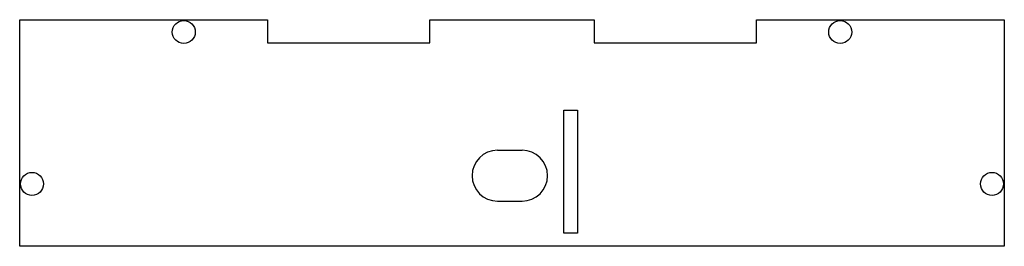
# Model space of a CAD drawing. Extents: x -87 to 33, y 21 to 49.
import ezdxf

# ---------------------------------------------------------------- set-up
doc = ezdxf.new("R2010")
doc.units = 0
doc.layers.add('Shape2DView003', color=7, linetype='CONTINUOUS')

msp = doc.modelspace()

# ---------------------------------------------------------------- linework, layer by layer
at = {"layer": 'Shape2DView003'}
for p, q in [((-86.7296, 21.4), (-86.7296, 49)), ((-86.7296, 49), (-56.5296, 49)), ((-56.5296, 49), (-56.5296, 46.2)), ((-36.7296, 46.2), (-36.7296, 49)), ((-36.7296, 49), (-16.7296, 49)), ((-16.7296, 49), (-16.7296, 46.2)), ((3.07037, 46.2), (3.07037, 49)), ((3.07037, 49), (33.2704, 49)), ((33.2704, 49), (33.2704, 21.4)), ((-56.5296, 46.2), (-36.7296, 46.2)), ((-16.7296, 46.2), (3.07037, 46.2)), ((-20.4296, 23), (-20.4296, 38)), ((-20.4296, 38), (-18.7296, 38)), ((-18.7296, 38), (-18.7296, 23)), ((-28.5, 33.1), (-25.5, 33.1)), ((-28.5, 26.9), (-25.5, 26.9)), ((-18.7296, 23), (-20.4296, 23)), ((33.2704, 21.4), (-86.7296, 21.4))]:
    msp.add_line(p, q, dxfattribs=at)
for centre in [(-66.7296, 47.5), (13.2704, 47.5), (-85.2296, 29), (31.7704, 29)]:
    msp.add_circle(centre, 1.4, dxfattribs=at)
for centre, start, end in [((-28.5, 30), 90, -90), ((-25.5, 30), -90, 90)]:
    msp.add_arc(centre, 3.1, start, end, dxfattribs=at)

doc.saveas('drawing.dxf')
